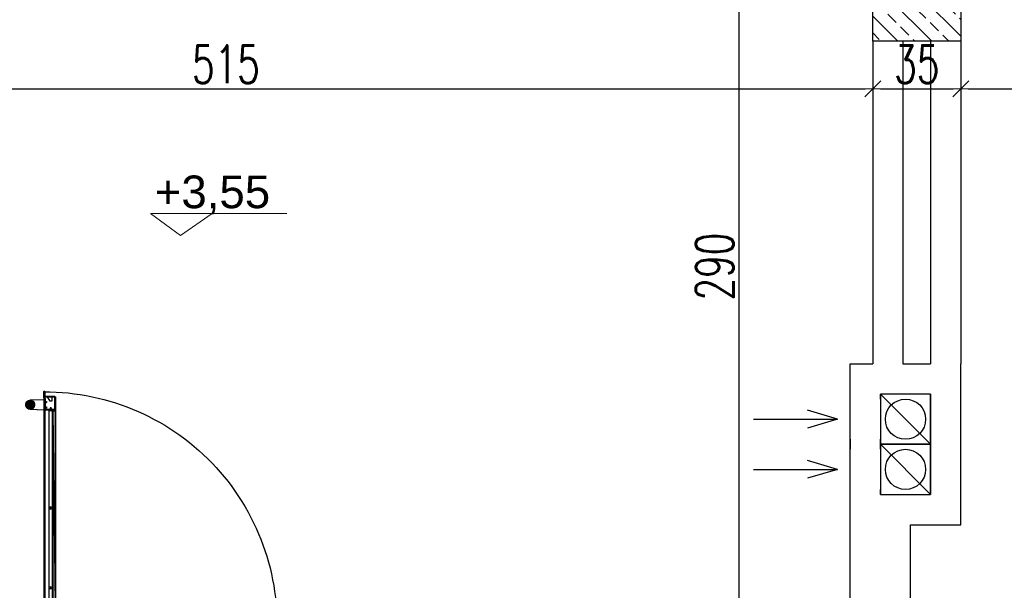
# Model space of a CAD drawing. Header units: millimetres. Extents: x 0 to 111311, y -48878 to -25280.
# Tile 234 of 244: x 106223 to 106615, y -28044 to -27817. Entities that reach past the tile are written whole.
import ezdxf

# ---------------------------------------------------------------- set-up
doc = ezdxf.new("R2010")
doc.units = ezdxf.units.MM
doc.layers.get('Defpoints').update_dxf_attribs({"color": 30})
for name, color, linetype, lineweight in [('J opisy', 7, 'Continuous', 9), ('J wymiary', 1, 'Continuous', 9), ('OPIS', 7, 'Continuous', 5), ('sciany', 252, 'Continuous', 30)]:
    doc.layers.add(name, color=color, linetype=linetype, lineweight=lineweight)
doc.styles.add('ADESK2', font='simplex', dxfattribs={"width": 0.7})
doc.styles.get("Standard").update_dxf_attribs({"font": 'arial.ttf'})
doc.dimstyles.new('1-100', dxfattribs={"dimscale": 1.5, "dimtxt": 10, "dimasz": 2, "dimexe": 1, "dimexo": 1, "dimgap": 1.5, "dimtad": 1, "dimdec": 0, "dimrnd": 0.5, "dimdsep": 46, "dimtxsty": 'ADESK2', "dimblk": 'wymiar', "dimcen": -1, "dimdle": 5, "dimse1": 1, "dimse2": 1, "dimclrd": 256, "dimclre": 256, "dimclrt": 256, "dimadec": 0, "dimazin": 0, "dimtfac": 1, "dimtdec": 0, "dimtix": 1, "dimtmove": 0, "dimatfit": 3, "dimfxl": 20, "dimfxlon": 1, "dimtolj": 1, "dimtzin": 0, "dimarcsym": 0})

# ---------------------------------------------------------------- blocks, each defined once
blk = doc.blocks.new('A$C708A40CB')
blk.add_line((0, 0), (20, 20))
blk.add_lwpolyline([(0, 0), (20, 0), (20, 20), (0, 20)], close=True)
blk.add_circle((10, 10), 8)
blk = doc.blocks.new('A$C240905DC')
at = {"color": 7, "linetype": 'Continuous'}
for p, q in [((1122.8, 3416.8), (1122.8, 2530.8)), ((1123.8, 3416.8), (1123.8, 2530.8)), ((1125.1, 3417.8), (1124.8, 3365.8)), ((1124.8, 3416.8), (1124.8, 3365.8)), ((1125.8, 3418.5), (1125.1, 3364.8)), ((1125.8, 3418.5), (1125.8, 3364.1)), ((1126.7, 3416.8), (1125.8, 3364.1)), ((1126.7, 3416.8), (1126.7, 3365.8)), ((1162.8, 3418.8), (1126.8, 3418.8)), ((1162.8, 3418.8), (1126.8, 3417)), ((1162.8, 3417), (1126.8, 3417)), ((1137.3, 3417), (1137.3, 3399.9)), ((1143, 3399.6), (1154.4, 3417)), ((1163.8, 3419.1), (1162.8, 3417)), ((1162.8, 3417), (1164.3, 3417.3)), ((1163.3, 3409.8), (1163, 3408.4)), ((1164.2, 3410.8), (1163.8, 3364.1)), ((1164.2, 3410.8), (1164.6, 3364.8)), ((1164.8, 3420.8), (1164.3, 3417.3)), ((1164.6, 3419.8), (1164.3, 3417.3)), ((1164.3, 3417.3), (1165.5, 3418.1)), ((1164.8, 3420.8), (1164.6, 3419.8)), ((1164.8, 3436.8), (1164.8, 3420.8)), ((1165.5, 3411.3), (1165.3, 3409.3)), ((1165.8, 3438.5), (1165.5, 3418.1)), ((1165.5, 3418.1), (1166.4, 3419.3)), ((1165.8, 3438.5), (1166.4, 3419.3)), ((1166.8, 3412.4), (1165.8, 3409.4)), ((1166.3, 3411.7), (1165.8, 3409.4)), ((1165.8, 3409.4), (1167.4, 3410.2)), ((1166.8, 3412.4), (1166.3, 3411.7)), ((1166.7, 3436.8), (1166.4, 3419.3)), ((1166.4, 3419.3), (1166.7, 3420.8)), ((1166.7, 3436.8), (1166.7, 3420.8)), ((1166.8, 3438.8), (1166.8, 3436.9)), ((1166.8, 3436.9), (1166.9, 3436.9)), ((1167.8, 3438.5), (1167, 3436.8)), ((1167, 3413.3), (1167, 3436.8)), ((1167.8, 3438.5), (1167.4, 3410.2)), ((1167.4, 3410.2), (1168.4, 3411.6)), ((1168.6, 3437.8), (1168.4, 3411.6)), ((1168.8, 3436.8), (1168.4, 3411.6)), ((1168.4, 3411.6), (1168.8, 3413.3)), ((1168.8, 3436.8), (1168.6, 3437.8)), ((1168.8, 3413.3), (1168.8, 3436.8)), ((1137.9, 3399.3), (1142.5, 3399.3)), ((1139.9, 3372.6), (1139.9, 3365.7)), ((1139.9, 3372.6), (1143.9, 3372.6)), ((1143.9, 3372.6), (1143.9, 3365.7)), ((1157.8, 3398.2), (1157.8, 3393.4)), ((1163, 3398.2), (1157.8, 3398.2)), ((1163, 3393.4), (1157.8, 3393.4)), ((1157.8, 3376.7), (1157.8, 3371.9)), ((1163, 3376.7), (1157.8, 3376.7)), ((1163, 3371.9), (1157.8, 3371.9)), ((1163, 3365.8), (1163, 3408.4)), ((1164.8, 3408.4), (1164.6, 3364.8)), ((1164.8, 3365.8), (1164.8, 3408.4)), ((1166.8, 3398.2), (1164.8, 3398.2)), ((1166.8, 3393.4), (1164.8, 3393.4)), ((1166.8, 3376.7), (1164.8, 3376.7)), ((1166.8, 3371.9), (1164.8, 3371.9)), ((1165.3, 3409.3), (1165.8, 3409.4)), ((1165.8, 3407.3), (1165.8, 3398.2)), ((1165.8, 3407.3), (1166.8, 3407.3)), ((1165.8, 3393.4), (1165.8, 3376.7)), ((1165.8, 3371.9), (1165.8, 2540.3)), ((1166.8, 2540.3), (1166.8, 3407.3)), ((1166.8, 3405.1), (1223.5, 3403)), ((1205.8, 3389), (1205.3, 3385.1)), ((1205.3, 3385.1), (1205.8, 3381.2)), ((1207.1, 3392.7), (1205.8, 3381.2)), ((1205.8, 3381.2), (1207.1, 3377.5)), ((1209.1, 3396), (1207.1, 3377.5)), ((1207.1, 3377.5), (1209.1, 3374.1)), ((1211.9, 3398.7), (1209.1, 3374.1)), ((1209.1, 3374.1), (1211.9, 3371.4)), ((1215.2, 3400.8), (1211.9, 3371.4)), ((1211.9, 3371.4), (1215.2, 3369.3)), ((1218.9, 3402.1), (1215.2, 3369.3)), ((1222.8, 3402.6), (1218.9, 3368)), ((1226.7, 3402.1), (1222.8, 3367.6)), ((1230.4, 3400.8), (1226.7, 3368)), ((1233.7, 3398.7), (1230.4, 3369.3)), ((1230.4, 3369.3), (1233.7, 3371.4)), ((1236.5, 3396), (1233.7, 3371.4)), ((1233.7, 3371.4), (1236.5, 3374.1)), ((1238.6, 3392.7), (1236.5, 3374.1)), ((1236.5, 3374.1), (1238.6, 3377.5)), ((1239.9, 3389), (1238.6, 3377.5)), ((1238.6, 3377.5), (1239.9, 3381.2)), ((1122.8, 3351.8), (1123.8, 3351.8)), ((1132.6, 3358.8), (1123.8, 2588.8)), ((1123.8, 3358.8), (1132.6, 3358.8)), ((1124.8, 3365.8), (1125.1, 3364.8)), ((1124.8, 3363.3), (1134, 3363.3)), ((1124.8, 3363.3), (1124.8, 3358.8)), ((1125.1, 3364.8), (1125.8, 3364.1)), ((1126.7, 3365.8), (1125.8, 3364.1)), ((1126.8, 3365.7), (1125.8, 3364.1)), ((1126.8, 3365.7), (1125.8, 3364.1)), ((1126.7, 3365.7), (1125.8, 3364.1)), ((1125.8, 3364.1), (1126.8, 3363.8)), ((1126.7, 3365.7), (1126.7, 3365.8)), ((1126.8, 3365.7), (1126.7, 3365.7)), ((1126.8, 3365.7), (1126.8, 3363.8)), ((1126.8, 3365.7), (1126.8, 3365.7)), ((1126.8, 3365.7), (1162.8, 3365.7)), ((1162.8, 3365.7), (1126.8, 3363.8)), ((1126.8, 3363.8), (1162.8, 3363.8)), ((1133.5, 3362.9), (1132.6, 3351.3)), ((1132.8, 3361.9), (1132.6, 3360.7)), ((1132.8, 3361.9), (1132.6, 3351.3)), ((1132.6, 3360.7), (1132.6, 2586.9)), ((1134.1, 3360.7), (1132.6, 3351.3)), ((1132.6, 3351.3), (1134.1, 3351.3)), ((1132.6, 3350.3), (1134.1, 3350.3)), ((1133.5, 3362.9), (1132.8, 3361.9)), ((1134.1, 3351.3), (1134.1, 3360.7)), ((1134.1, 2596.3), (1134.1, 3351.3)), ((1134.5, 3363.6), (1134.2, 3361.3)), ((1134.2, 3361.3), (1134.6, 3361.8)), ((1138, 3361.3), (1134.3, 3361.3)), ((1135.7, 3363.8), (1135.1, 3362.2)), ((1135.1, 3362.2), (1135.7, 3362.3)), ((1135.7, 3363.8), (1135.7, 3362.3)), ((1147.9, 3363.8), (1135.7, 3362.3)), ((1135.7, 3362.3), (1147.9, 3362.3)), ((1138.6, 3361), (1145.3, 3361)), ((1147.9, 3361.3), (1145.8, 3361.3)), ((1147.9, 3363.8), (1147.9, 3362.3)), ((1147.9, 3363.3), (1164.8, 3363.3)), ((1147.9, 2586.3), (1147.9, 3361.3)), ((1163, 3365.8), (1162.8, 3363.8)), ((1163, 3365.7), (1162.8, 3363.8)), ((1162.9, 3365.7), (1162.8, 3363.8)), ((1162.8, 3363.8), (1163.8, 3364.1)), ((1163, 3365.7), (1162.9, 3365.7)), ((1163, 3365.8), (1163, 3365.7)), ((1163.8, 3364.1), (1164.6, 3364.8)), ((1164.6, 3364.8), (1164.8, 3365.8)), ((1164.8, 3363.3), (1164.8, 2584.3)), ((1223.5, 3367.1), (1166.8, 3365.1)), ((1215.2, 3369.3), (1218.9, 3368)), ((1218.9, 3368), (1222.8, 3367.6)), ((1222.8, 3367.6), (1226.7, 3368)), ((1226.7, 3368), (1230.4, 3369.3))]:
    blk.add_line(p, q, dxfattribs=at)
for points in [[(1125.8, 3418.5), (1125.1, 3417.8), (1125.1, 3364.8)], [(1163.8, 3419.1), (1162.8, 3418.8), (1162.8, 3417)], [(1163.3, 3409.8), (1163, 3365.8), (1163.8, 3364.1)], [(1164.2, 3410.8), (1163.3, 3409.8), (1163.8, 3364.1)], [(1164.6, 3419.8), (1163.8, 3419.1), (1164.3, 3417.3)], [(1165.5, 3411.3), (1164.2, 3410.8), (1164.8, 3408.4)], [(1165.1, 3437.8), (1164.8, 3420.8), (1165.5, 3418.1)], [(1165.5, 3411.3), (1164.8, 3408.4), (1165, 3408.9)], [(1165.5, 3411.3), (1165, 3408.9), (1165.3, 3409.3)], [(1165.8, 3438.5), (1165.1, 3437.8), (1165.5, 3418.1)], [(1166.3, 3411.7), (1165.5, 3411.3), (1165.8, 3409.4)], [(1166.8, 3438.8), (1165.8, 3438.5), (1166.7, 3436.8)], [(1166.8, 3438.8), (1166.7, 3436.8), (1166.8, 3436.9)], [(1167.8, 3438.5), (1166.8, 3438.8), (1166.9, 3436.9)], [(1167, 3413.3), (1166.8, 3412.4), (1167.4, 3410.2)], [(1167.8, 3438.5), (1166.9, 3436.9), (1167, 3436.8)], [(1167.8, 3438.5), (1167, 3413.3), (1167.4, 3410.2)], [(1168.6, 3437.8), (1167.8, 3438.5), (1168.4, 3411.6)], [(1207.1, 3392.7), (1205.8, 3389), (1205.8, 3381.2)], [(1209.1, 3396), (1207.1, 3392.7), (1207.1, 3377.5)], [(1211.9, 3398.7), (1209.1, 3396), (1209.1, 3374.1)], [(1215.2, 3400.8), (1211.9, 3398.7), (1211.9, 3371.4)], [(1218.9, 3402.1), (1215.2, 3400.8), (1215.2, 3369.3)], [(1222.8, 3402.6), (1218.9, 3402.1), (1218.9, 3368)], [(1226.7, 3402.1), (1222.8, 3402.6), (1222.8, 3367.6)], [(1230.4, 3400.8), (1226.7, 3402.1), (1226.7, 3368)], [(1233.7, 3398.7), (1230.4, 3400.8), (1230.4, 3369.3)], [(1236.5, 3396), (1233.7, 3398.7), (1233.7, 3371.4)], [(1238.6, 3392.7), (1236.5, 3396), (1236.5, 3374.1)], [(1239.9, 3389), (1238.6, 3392.7), (1238.6, 3377.5)], [(1240.3, 3385.1), (1239.9, 3389), (1239.9, 3381.2), (1240.3, 3385.1)], [(1134.5, 3363.6), (1133.5, 3362.9), (1134.1, 3360.7)], [(1134.5, 3363.6), (1134.1, 3360.7), (1134.2, 3361.3)], [(1135.7, 3363.8), (1134.5, 3363.6), (1134.6, 3361.8)], [(1135.7, 3363.8), (1134.6, 3361.8), (1135.1, 3362.2)], [(1162.9, 3365.7), (1162.8, 3365.7), (1162.8, 3363.8)]]:
    blk.add_lwpolyline(points, dxfattribs=at)
for centre, radius in [((1222.8, 3385.1), 17.5), ((1141.9, 2973.8), 4), ((1141.9, 2973.8), 1), ((1141.9, 2656.3), 4), ((1141.9, 2656.3), 1)]:
    blk.add_circle(centre, radius, dxfattribs=at)
at = {"color": 7}
blk.add_arc((1166.8, 2510.8), 926, 89.8763, 185.4032, dxfattribs=at)
at = {"color": 7, "linetype": 'Continuous'}
for centre, radius, start, end in [((1162.8, 3420.8), 3.85, 270, 0), ((1162.8, 3420.8), 2, 270, 0), ((1165.8, 3408.4), 2.85, 96.5745, 180), ((1166.8, 3436.8), 2, 0, 180), ((1164.8, 3413.3), 2.15, 288.2609, 0), ((1164.8, 3413.3), 4, 284.4775, 0), ((1166.8, 3436.8), 0.15, 0, 180), ((1137.9, 3399.9), 0.59, 180, 270), ((1142.5, 3399.9), 0.59, 270, 326.6593), ((1165.8, 3408.4), 1, 90, 180), ((1222.8, 3385.1), 18, 272.0338, 87.9662), ((1126.8, 3365.8), 2, 180, 270), ((1126.8, 3365.8), 0.15, 180, 270), ((1135.7, 3360.7), 3.1, 90, 180), ((1135.7, 3360.7), 1.6, 90, 180), ((1138.6, 3361.7), 0.65, 90, 270), ((1145.3, 3361.7), 0.65, 270, 90), ((1162.8, 3365.8), 0.15, 270, 0), ((1162.8, 3365.8), 2, 270, 0)]:
    blk.add_arc(centre, radius, start, end, dxfattribs=at)
blk.add_spline([(1134.3, 3361.2), (1134.3, 3361.3)], degree=3, dxfattribs=at)
for points in [[(1122.8, 3351.8), (1123.8, 3351.8), (1123.8, 3416.8)], [(1125.1, 3417.8), (1124.8, 3416.8), (1124.8, 3365.8)], [(1124.8, 3365.8), (1125.1, 3364.8), (1125.1, 3417.8)], [(1125.8, 3418.5), (1125.1, 3417.8), (1125.1, 3364.8)], [(1125.1, 3364.8), (1125.8, 3364.1), (1125.8, 3418.5)], [(1125.8, 3364.1), (1126.7, 3416.8), (1125.8, 3418.5)], [(1126.7, 3416.8), (1125.8, 3364.1), (1126.7, 3365.8)], [(1162.8, 3418.8), (1126.8, 3418.8), (1126.8, 3417)], [(1126.8, 3417), (1162.8, 3417), (1162.8, 3418.8)], [(1163.8, 3419.1), (1162.8, 3418.8), (1162.8, 3417)], [(1162.8, 3417), (1164.3, 3417.3), (1163.8, 3419.1)], [(1163.3, 3409.8), (1163, 3408.4), (1163, 3365.8)], [(1163.3, 3409.8), (1163, 3365.8), (1163.8, 3364.1)], [(1164.2, 3410.8), (1163.3, 3409.8), (1163.8, 3364.1)], [(1164.6, 3419.8), (1163.8, 3419.1), (1164.3, 3417.3)], [(1163.8, 3364.1), (1164.6, 3364.8), (1164.2, 3410.8)], [(1165.5, 3411.3), (1164.2, 3410.8), (1164.8, 3408.4)], [(1164.6, 3364.8), (1164.8, 3408.4), (1164.2, 3410.8)], [(1164.6, 3419.8), (1164.3, 3417.3), (1164.8, 3420.8)], [(1164.3, 3417.3), (1165.5, 3418.1), (1164.8, 3420.8)], [(1165.1, 3437.8), (1164.8, 3436.8), (1164.8, 3420.8)], [(1165.1, 3437.8), (1164.8, 3420.8), (1165.5, 3418.1)], [(1165, 3408.9), (1165.5, 3411.3), (1164.8, 3408.4)], [(1165.3, 3409.3), (1165.5, 3411.3), (1165, 3408.9)], [(1165.8, 3438.5), (1165.1, 3437.8), (1165.5, 3418.1)], [(1165.3, 3409.3), (1165.8, 3409.4), (1165.5, 3411.3)], [(1165.5, 3418.1), (1166.4, 3419.3), (1165.8, 3438.5)], [(1166.3, 3411.7), (1165.5, 3411.3), (1165.8, 3409.4)], [(1166.8, 3438.8), (1165.8, 3438.5), (1166.7, 3436.8)], [(1166.4, 3419.3), (1166.7, 3436.8), (1165.8, 3438.5)], [(1166.3, 3411.7), (1165.8, 3409.4), (1166.8, 3412.4)], [(1165.8, 3409.4), (1167.4, 3410.2), (1166.8, 3412.4)], [(1166.4, 3419.3), (1166.7, 3420.8), (1166.7, 3436.8)], [(1166.8, 3436.9), (1166.8, 3438.8), (1166.7, 3436.8)], [(1166.8, 3436.9), (1166.9, 3436.9), (1166.8, 3438.8)], [(1167.8, 3438.5), (1166.8, 3438.8), (1166.9, 3436.9)], [(1167, 3413.3), (1166.8, 3412.4), (1167.4, 3410.2)], [(1167, 3436.8), (1167.8, 3438.5), (1166.9, 3436.9)], [(1167.4, 3410.2), (1167.8, 3438.5), (1167, 3413.3)], [(1167, 3413.3), (1167.8, 3438.5), (1167, 3436.8)], [(1167.4, 3410.2), (1168.4, 3411.6), (1167.8, 3438.5)], [(1168.6, 3437.8), (1167.8, 3438.5), (1168.4, 3411.6)], [(1168.6, 3437.8), (1168.4, 3411.6), (1168.8, 3436.8)], [(1168.4, 3411.6), (1168.8, 3413.3), (1168.8, 3436.8)], [(1164.6, 3364.8), (1164.8, 3365.8), (1164.8, 3408.4)], [(1205.3, 3385.1), (1205.8, 3381.2), (1205.8, 3389)], [(1207.1, 3392.7), (1205.8, 3389), (1205.8, 3381.2)], [(1205.8, 3381.2), (1207.1, 3377.5), (1207.1, 3392.7)], [(1209.1, 3396), (1207.1, 3392.7), (1207.1, 3377.5)], [(1207.1, 3377.5), (1209.1, 3374.1), (1209.1, 3396)], [(1211.9, 3398.7), (1209.1, 3396), (1209.1, 3374.1)], [(1209.1, 3374.1), (1211.9, 3371.4), (1211.9, 3398.7)], [(1215.2, 3400.8), (1211.9, 3398.7), (1211.9, 3371.4)], [(1211.9, 3371.4), (1215.2, 3369.3), (1215.2, 3400.8)], [(1218.9, 3402.1), (1215.2, 3400.8), (1215.2, 3369.3)], [(1215.2, 3369.3), (1218.9, 3368), (1218.9, 3402.1)], [(1222.8, 3402.6), (1218.9, 3402.1), (1218.9, 3368)], [(1218.9, 3368), (1222.8, 3367.6), (1222.8, 3402.6)], [(1226.7, 3402.1), (1222.8, 3402.6), (1222.8, 3367.6)], [(1222.8, 3367.6), (1226.7, 3368), (1226.7, 3402.1)], [(1230.4, 3400.8), (1226.7, 3402.1), (1226.7, 3368)], [(1226.7, 3368), (1230.4, 3369.3), (1230.4, 3400.8)], [(1233.7, 3398.7), (1230.4, 3400.8), (1230.4, 3369.3)], [(1230.4, 3369.3), (1233.7, 3371.4), (1233.7, 3398.7)], [(1236.5, 3396), (1233.7, 3398.7), (1233.7, 3371.4)], [(1233.7, 3371.4), (1236.5, 3374.1), (1236.5, 3396)], [(1238.6, 3392.7), (1236.5, 3396), (1236.5, 3374.1)], [(1236.5, 3374.1), (1238.6, 3377.5), (1238.6, 3392.7)], [(1239.9, 3389), (1238.6, 3392.7), (1238.6, 3377.5)], [(1238.6, 3377.5), (1239.9, 3381.2), (1239.9, 3389)], [(1240.3, 3385.1), (1239.9, 3389), (1239.9, 3381.2)], [(1132.6, 3358.8), (1123.8, 3358.8), (1123.8, 2588.8)], [(1123.8, 2588.8), (1132.6, 2588.8), (1132.6, 3358.8)], [(1126.7, 3365.8), (1125.8, 3364.1), (1126.7, 3365.7)], [(1126.7, 3365.7), (1125.8, 3364.1), (1126.8, 3365.7)], [(1126.8, 3365.7), (1125.8, 3364.1), (1126.8, 3365.7)], [(1125.8, 3364.1), (1126.8, 3363.8), (1126.8, 3365.7)], [(1162.8, 3365.7), (1126.8, 3365.7), (1126.8, 3363.8)], [(1126.8, 3363.8), (1162.8, 3363.8), (1162.8, 3365.7)], [(1132.8, 3361.9), (1132.6, 3351.3), (1133.5, 3362.9)], [(1133.5, 3362.9), (1132.6, 3351.3), (1134.1, 3360.7)], [(1132.8, 3361.9), (1132.6, 3360.7), (1132.6, 3351.3)], [(1132.6, 3351.3), (1134.1, 3351.3), (1134.1, 3360.7)], [(1134.5, 3363.6), (1133.5, 3362.9), (1134.1, 3360.7)], [(1134.2, 3361.3), (1134.5, 3363.6), (1134.1, 3360.7)], [(1134.2, 3361.3), (1134.6, 3361.8), (1134.5, 3363.6)], [(1135.7, 3363.8), (1134.5, 3363.6), (1134.6, 3361.8)], [(1135.1, 3362.2), (1135.7, 3363.8), (1134.6, 3361.8)], [(1135.1, 3362.2), (1135.7, 3362.3), (1135.7, 3363.8)], [(1147.9, 3363.8), (1135.7, 3363.8), (1135.7, 3362.3)], [(1135.7, 3362.3), (1147.9, 3362.3), (1147.9, 3363.8)], [(1163, 3365.7), (1162.8, 3363.8), (1163, 3365.8)], [(1162.8, 3363.8), (1163.8, 3364.1), (1163, 3365.8)], [(1162.9, 3365.7), (1162.8, 3365.7), (1162.8, 3363.8)], [(1162.9, 3365.7), (1162.8, 3363.8), (1163, 3365.7)]]:
    blk.add_solid(points, dxfattribs=at)
blk = doc.blocks.new('A$C518426B5')
at = {"layer": 'OPIS', "color": 251}
for p, q in [((0, 8.8), (11.93, 0)), ((0.02, 8.79), (54.19, 8.79)), ((11.93, 0), (24.54, 8.79))]:
    blk.add_line(p, q, dxfattribs=at)
blk = doc.blocks.new('wymiar')
for p, q in [((0, 1.5), (0, -1.5)), ((1.5, 0), (-1.5, 0)), ((1.06, 1.06), (-1.06, -1.06))]:
    blk.add_line(p, q)
blk = doc.blocks.new('*D1743')
at = {"layer": 'Defpoints', "color": 0, "ltscale": 4}
for p in [(106509.73, -27770.82), (106584.29, -27770.82), (106541.03, -28060.32)]:
    blk.add_point(p, dxfattribs=at)
at = {"layer": 'J wymiary', "lineweight": -2}
blk.add_line((106509.73, -28057.32), (106509.73, -27773.82), dxfattribs=at)
at = {"layer": 'J wymiary', "lineweight": -2, "ltscale": 4, "xscale": 3, "yscale": 3, "zscale": 3}
for p, rotation in [((106509.73, -27770.82), 90), ((106509.73, -28060.32), 270)]:
    blk.add_blockref('wymiar', p, dxfattribs=dict(at, rotation=rotation))
at = {"layer": 'J wymiary', "ltscale": 4, "insert": (106499.98, -27915.57), "char_height": 15, "attachment_point": 5, "rotation": 90, "style": 'ADESK2'}
blk.add_mtext('\\A1;290', dxfattribs=at)
blk = doc.blocks.new('*D1745')
at = {"layer": 'Defpoints', "color": 0, "ltscale": 4}
for p in [(106047.92, -27770.82), (106562.92, -27770.82), (106562.92, -27844.77)]:
    blk.add_point(p, dxfattribs=at)
at = {"layer": 'J wymiary', "lineweight": -2}
blk.add_line((106050.92, -27844.77), (106559.92, -27844.77), dxfattribs=at)
at = {"layer": 'J wymiary', "lineweight": -2, "ltscale": 4, "xscale": 3, "yscale": 3, "zscale": 3, "rotation": 180}
blk.add_blockref('wymiar', (106047.92, -27844.77), dxfattribs=at)
at = {"layer": 'J wymiary', "lineweight": -2, "ltscale": 4, "xscale": 3, "yscale": 3, "zscale": 3}
blk.add_blockref('wymiar', (106562.92, -27844.77), dxfattribs=at)
at = {"layer": 'J wymiary', "ltscale": 4, "insert": (106305.42, -27835.02), "char_height": 15, "attachment_point": 5, "style": 'ADESK2'}
blk.add_mtext('\\A1;515', dxfattribs=at)
blk = doc.blocks.new('*D1747')
at = {"layer": 'Defpoints', "color": 0, "ltscale": 4}
for p in [(106562.92, -27825.82), (106597.92, -27825.82), (106597.92, -27844.77)]:
    blk.add_point(p, dxfattribs=at)
at = {"layer": 'J wymiary', "lineweight": -2}
blk.add_line((106565.92, -27844.77), (106594.92, -27844.77), dxfattribs=at)
at = {"layer": 'J wymiary', "lineweight": -2, "ltscale": 4, "xscale": 3, "yscale": 3, "zscale": 3, "rotation": 180}
blk.add_blockref('wymiar', (106562.92, -27844.77), dxfattribs=at)
at = {"layer": 'J wymiary', "lineweight": -2, "ltscale": 4, "xscale": 3, "yscale": 3, "zscale": 3}
blk.add_blockref('wymiar', (106597.92, -27844.77), dxfattribs=at)
at = {"layer": 'J wymiary', "ltscale": 4, "insert": (106580.42, -27835.02), "char_height": 15, "attachment_point": 5, "style": 'ADESK2'}
blk.add_mtext('\\A1;35', dxfattribs=at)
blk = doc.blocks.new('*D1748')
at = {"layer": 'Defpoints', "color": 0, "ltscale": 4}
for p in [(106597.92, -27825.82), (108325.92, -27844.77), (108325.92, -27873.54)]:
    blk.add_point(p, dxfattribs=at)
at = {"layer": 'J wymiary', "lineweight": -2}
blk.add_line((106600.92, -27844.77), (108322.92, -27844.77), dxfattribs=at)
at = {"layer": 'J wymiary', "lineweight": -2, "ltscale": 4, "xscale": 3, "yscale": 3, "zscale": 3, "rotation": 180}
blk.add_blockref('wymiar', (106597.92, -27844.77), dxfattribs=at)
at = {"layer": 'J wymiary', "lineweight": -2, "ltscale": 4, "xscale": 3, "yscale": 3, "zscale": 3}
blk.add_blockref('wymiar', (108325.92, -27844.77), dxfattribs=at)
at = {"layer": 'J wymiary', "ltscale": 4, "insert": (107461.92, -27835.02), "char_height": 15, "attachment_point": 5, "style": 'ADESK2'}
blk.add_mtext('\\A1;1728', dxfattribs=at)

msp = doc.modelspace()

# ---------------------------------------------------------------- hatches: boundary and pattern name
at = {"layer": 'J opisy'}
h = msp.add_hatch(dxfattribs=at)
h.set_pattern_fill('ANSI33', color=256, scale=1.5, angle=90, style=0)
h.set_pattern_definition([(135, (39696.796, -3543.057), (-6.7351921, -6.7351921), []), (135, (39696.796, -3536.322), (-6.7351921, -6.7351921), [4.7625, -2.38125])])
h.paths.add_polyline_path([(106580.417, -27798.32), (106562.917, -27798.32), (106562.917, -27770.82), (106580.417, -27770.82)])
h.paths.add_polyline_path([(106580.417, -27770.82), (106597.917, -27770.82), (106597.917, -27798.32), (106580.417, -27798.32)])
h.paths.add_polyline_path([(106580.417, -27798.32), (106597.917, -27798.32), (106597.917, -27825.82), (106580.417, -27825.82)])
h.paths.add_polyline_path([(106562.917, -27798.32), (106580.417, -27798.32), (106580.417, -27825.82), (106562.917, -27825.82)])

# ---------------------------------------------------------------- linework, layer by layer
for p, q in [((106565.917, -27968.32), (106565.917, -27966.32)), ((106565.917, -27966.32), (106565.917, -27968.32)), ((106585.917, -27966.32), (106565.917, -27966.32)), ((106585.917, -27966.32), (106585.917, -28006.32)), ((106548.917, -27976.301), (106536.85, -27972.743)), ((106515.383, -27976.301), (106548.917, -27976.301)), ((106548.917, -27976.301), (106536.85, -27979.86)), ((106553.917, -27988.32), (106553.917, -27984.298)), ((106553.917, -27984.298), (106553.917, -27988.32)), ((106553.917, -27984.298), (106553.917, -27988.32)), ((106565.917, -27988.32), (106565.917, -27984.298)), ((106565.917, -27984.298), (106565.917, -27988.32)), ((106565.917, -27984.298), (106565.917, -27988.32)), ((106548.917, -27996.301), (106536.85, -27992.743)), ((106515.383, -27996.301), (106548.917, -27996.301)), ((106548.917, -27996.301), (106536.85, -27999.86)), ((106565.917, -28006.32), (106565.917, -28004.298)), ((106565.917, -28004.298), (106565.917, -28006.32)), ((106565.917, -28006.32), (106585.917, -28006.32)), ((106565.917, -28006.32), (106585.917, -28006.32))]:
    msp.add_line(p, q)
at = {"layer": 'sciany'}
for p, q in [((106562.917, -27825.82), (106562.917, -27954.32)), ((106574.917, -27825.82), (106574.917, -27954.32)), ((106585.917, -27825.82), (106585.917, -27954.32)), ((106597.917, -27825.82), (106597.917, -27954.32)), ((106553.917, -27968.32), (106553.917, -27954.32)), ((106553.917, -27954.32), (106562.917, -27954.32)), ((106574.917, -27954.32), (106585.917, -27954.32)), ((106597.917, -28018.32), (106597.917, -27954.32)), ((106553.917, -27984.298), (106553.917, -27968.32)), ((106553.917, -28004.298), (106553.917, -27988.32)), ((106553.917, -28396.32), (106553.917, -28004.298)), ((106577.917, -28366.32), (106577.917, -28018.32)), ((106577.917, -28018.32), (106597.917, -28018.32)), ((106577.917, -28018.32), (106577.917, -28018.32))]:
    msp.add_line(p, q, dxfattribs=at)
msp.add_lwpolyline([(106597.917, -27825.82), (106562.917, -27825.82), (106562.917, -27770.82), (106597.917, -27770.82)], close=True, dxfattribs=at)

# ---------------------------------------------------------------- block references
msp.add_blockref('A$C518426B5', (106275.464, -27903.162))
at = {"xscale": -0.1000000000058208, "yscale": 0.09999999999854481, "zscale": 0.1}
msp.add_blockref('A$C240905DC', (106349.817, -28309.072), dxfattribs=at)
at = {"rotation": 90}
for p in [(106585.917, -27986.32), (106585.917, -28006.32)]:
    msp.add_blockref('A$C708A40CB', p, dxfattribs=at)

# ---------------------------------------------------------------- texts
at = {"insert": (106277.088, -27879.314), "char_height": 13, "width": 192.1242, "attachment_point": 1}
msp.add_mtext('{\\fArial|b0|i0|c238|p34;+3,55}', dxfattribs=at)

# ---------------------------------------------------------------- dimensions: what is measured, and where the dimension line sits
at = {"layer": 'J wymiary'}
dim = msp.add_linear_dim(base=(106509.72862, -27770.81962), p1=(106541.02864, -28060.31956), p2=(106584.28795, -27770.81962), angle=90, dimstyle='1-100', override={"dimblk": 'wymiar'}, dxfattribs=at)
dim.commit()
dim.dimension.update_dxf_attribs({"geometry": '*D1743', "text_midpoint": (106499.97862, -27915.56959)})
for base, p1, p2, picture, middle in [((106562.917, -27844.769), (106047.917, -27770.82), (106562.917, -27770.82), '*D1745', (106305.417, -27835.019)), ((106597.917, -27844.769), (106562.917, -27825.82), (106597.917, -27825.82), '*D1747', (106580.417, -27835.019)), ((108325.917, -27844.769), (106597.917, -27825.82), (108325.917, -27873.544), '*D1748', (107461.917, -27835.019))]:
    dim = msp.add_linear_dim(base=base, p1=p1, p2=p2, dimstyle='1-100', override={"dimblk": 'wymiar'}, dxfattribs=at)
    dim.commit()
    dim.dimension.update_dxf_attribs({"geometry": picture, "text_midpoint": middle})

doc.saveas('drawing.dxf')
